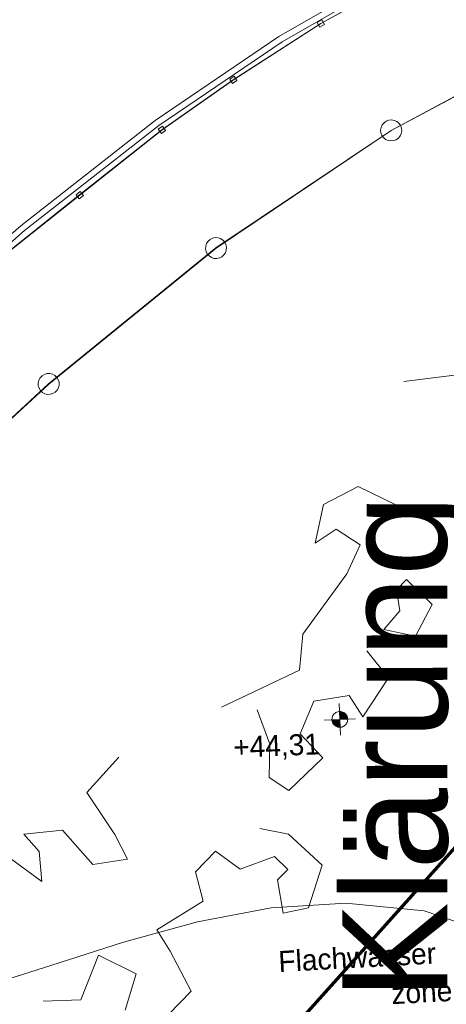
# Model space of a CAD drawing. Extents: x -779 to 790, y -208 to 633.
# Tile 8 of 232: x -631 to -550, y 60 to 248. Entities that reach past the tile are written whole.
import ezdxf

# ---------------------------------------------------------------- set-up
doc = ezdxf.new("R2010")
doc.units = 0
doc.layers.get('0').update_dxf_attribs({"lineweight": 25})
for name, color, linetype, lineweight, true_color in [('10 Bäume Bestand', 9, 'Continuous', 18, 0x808080), ('10 Wege Bestand - 2D', 9, 'Continuous', 18, 0x808080), ('60 Außenwasserbecken', 9, 'Continuous', 18, 0x808080), ('60 Außenwasserbecken - Beschriftung', 9, 'Continuous', 18, 0x808080), ('60 Höhen Außen (Bestand - bleibt)', 9, 'Continuous', 18, 0x808080), ('60 Zaun Besucher', 9, 'Continuous', 18, 0x808080), ('60 Zaun Gehege', 9, 'Continuous', 18, 0x808080), ('S_Schmutzwasser_Grundleitung', 7, 'Continuous', 70, 0x7f5f00)]:
    doc.layers.add(name, color=color, linetype=linetype, lineweight=lineweight, true_color=true_color)
doc.layers.add('X_Text', color=7, linetype='Continuous', lineweight=25)
doc.styles.get("Standard").update_dxf_attribs({"font": 'arial.ttf'})

# ---------------------------------------------------------------- blocks, each defined once
blk = doc.blocks.new('Referenz-A07F5V59WF', base_point=(-759.5, -206.19))
at = {"layer": '10 Bäume Bestand', "color": 0, "linetype": 'Continuous', "ltscale": 162.000017}
for p, q in [((-547.5, 179.99), (-558.15, 178.67)), ((-573.48, 155.24), (-566.89, 158.64)), ((-566.89, 158.64), (-557.35, 154.03)), ((-575.04, 147.87), (-573.48, 155.24)), ((-557.35, 154.03), (-545.27, 154.9)), ((-571.05, 150.53), (-575.04, 147.87)), ((-566.51, 147.51), (-571.05, 150.53)), ((-569.04, 142.03), (-566.51, 147.51)), ((-577.42, 130.54), (-569.04, 142.03)), ((-559.57, 138.98), (-557.67, 140.93)), ((-557.67, 140.93), (-552.78, 136.17)), ((-558.94, 134.94), (-559.57, 138.98)), ((-552.78, 136.17), (-555.98, 130.15)), ((-561.97, 131.43), (-558.94, 134.94)), ((-555.98, 130.15), (-561.97, 131.43)), ((-578.04, 123.66), (-577.42, 130.54)), ((-565.2, 127.33), (-561.08, 122.18)), ((-592.88, 116.59), (-578.04, 123.66)), ((-561.08, 122.18), (-566, 114.79)), ((-568.56, 118.81), (-575.29, 117.75)), ((-566, 114.79), (-568.56, 118.81)), ((-575.29, 117.75), (-577.91, 111.55)), ((-583.67, 109.54), (-586.07, 116.07)), ((-577.91, 111.55), (-573.61, 106.98)), ((-583.78, 103.18), (-583.67, 109.54)), ((-618.5, 100.37), (-612.43, 107.09)), ((-573.61, 106.98), (-580.08, 100.72)), ((-580.08, 100.72), (-583.78, 103.18)), ((-613.18, 92.38), (-618.5, 100.37)), ((-630.48, 92.39), (-623.15, 93.2)), ((-627.6, 89.11), (-630.48, 92.39)), ((-623.15, 93.2), (-617.37, 86.64)), ((-610.75, 87.67), (-613.18, 92.38)), ((-585.58, 93.51), (-580.16, 92.43)), ((-580.16, 92.43), (-573.72, 86.54)), ((-627.05, 83.43), (-627.6, 89.11)), ((-594, 89.16), (-597.81, 85.26)), ((-589.33, 85.75), (-594, 89.16)), ((-582.81, 88.15), (-589.33, 85.75)), ((-580.28, 85.7), (-582.81, 88.15)), ((-632.79, 87.62), (-627.05, 83.43)), ((-617.37, 86.64), (-610.75, 87.67)), ((-573.72, 86.54), (-576.31, 78.4)), ((-597.81, 85.26), (-596.38, 79.68)), ((-582.2, 83.75), (-580.28, 85.7)), ((-581.12, 77.38), (-582.2, 83.75)), ((-596.38, 79.68), (-605.18, 74.17)), ((-576.31, 78.4), (-581.12, 77.38)), ((-605.18, 74.17), (-602.62, 70.15)), ((-602.62, 70.15), (-598.66, 62.49)), ((-616.3, 69.39), (-619.66, 60.86)), ((-609.12, 65.82), (-616.3, 69.39)), ((-611.19, 58.87), (-609.12, 65.82)), ((-598.66, 62.49), (-607.22, 53.7)), ((-619.66, 60.86), (-626.79, 60.58))]:
    blk.add_line(p, q, dxfattribs=at)
at = {"layer": '10 Wege Bestand - 2D', "color": 0, "linetype": 'Continuous', "ltscale": 162.000017}
for p, q in [((-557.31, 258.58), (-581.96, 244.34)), ((-556.75, 257.51), (-581.32, 243.33)), ((-581.96, 244.34), (-605.52, 228.36)), ((-581.32, 243.33), (-604.8, 227.4)), ((-605.52, 228.36), (-631.1, 208.3)), ((-604.8, 227.4), (-630.34, 207.38)), ((-631.1, 208.3), (-655.56, 186.88)), ((-630.34, 207.38), (-654.75, 186))]:
    blk.add_line(p, q, dxfattribs=at)
at = {"layer": '60 Außenwasserbecken', "color": 0, "linetype": 'Continuous', "ltscale": 162.000017}
for p, q in [((-569.22, 79.29), (-583.45, 78.37)), ((-554.29, 77.83), (-569.22, 79.29)), ((-583.45, 78.37), (-597.45, 75.71)), ((-540.12, 72.91), (-554.29, 77.83)), ((-597.45, 75.71), (-611.5, 71.84)), ((-611.5, 71.84), (-625.38, 67.42)), ((-634.58, 64.46), (-625.38, 67.42))]:
    blk.add_line(p, q, dxfattribs=at)
at = {"layer": '60 Höhen Außen (Bestand - bleibt)', "color": 0, "linetype": 'Continuous', "ltscale": 162.000017}
for p, q in [((-570.48, 117.28), (-570.24, 111.28)), ((-571.85, 114.48), (-571.86, 114.28)), ((-571.81, 114.67), (-571.85, 114.48)), ((-571.75, 114.86), (-571.81, 114.67)), ((-571.66, 115.03), (-571.75, 114.86)), ((-571.55, 115.19), (-571.66, 115.03)), ((-571.42, 115.34), (-571.55, 115.19)), ((-571.27, 115.47), (-571.42, 115.34)), ((-571.11, 115.58), (-571.27, 115.47)), ((-570.93, 115.67), (-571.11, 115.58)), ((-570.75, 115.73), (-570.93, 115.67)), ((-570.56, 115.77), (-570.75, 115.73)), ((-570.36, 115.78), (-570.56, 115.77)), ((-570.16, 115.77), (-570.36, 115.78)), ((-569.97, 115.73), (-570.16, 115.77)), ((-569.79, 115.67), (-569.97, 115.73)), ((-569.61, 115.58), (-569.79, 115.67)), ((-569.45, 115.47), (-569.61, 115.58)), ((-569.3, 115.34), (-569.45, 115.47)), ((-569.17, 115.19), (-569.3, 115.34)), ((-569.06, 115.03), (-569.17, 115.19)), ((-568.97, 114.86), (-569.06, 115.03)), ((-568.91, 114.67), (-568.97, 114.86)), ((-568.87, 114.48), (-568.91, 114.67)), ((-568.86, 114.28), (-568.87, 114.48)), ((-567.36, 114.4), (-573.36, 114.16)), ((-571.86, 114.28), (-571.85, 114.09)), ((-571.85, 114.09), (-571.81, 113.89)), ((-571.81, 113.89), (-571.75, 113.71)), ((-571.75, 113.71), (-571.66, 113.53)), ((-571.66, 113.53), (-571.55, 113.37)), ((-571.55, 113.37), (-571.42, 113.22)), ((-571.42, 113.22), (-571.27, 113.09)), ((-571.27, 113.09), (-571.11, 112.98)), ((-571.11, 112.98), (-570.93, 112.9)), ((-570.93, 112.9), (-570.75, 112.83)), ((-570.75, 112.83), (-570.56, 112.79)), ((-570.56, 112.79), (-570.36, 112.78)), ((-570.36, 112.78), (-570.16, 112.79)), ((-570.16, 112.79), (-569.97, 112.83)), ((-569.97, 112.83), (-569.79, 112.9)), ((-569.79, 112.9), (-569.61, 112.98)), ((-569.61, 112.98), (-569.45, 113.09)), ((-569.45, 113.09), (-569.3, 113.22)), ((-569.3, 113.22), (-569.17, 113.37)), ((-569.17, 113.37), (-569.06, 113.53)), ((-569.06, 113.53), (-568.97, 113.71)), ((-568.97, 113.71), (-568.91, 113.89)), ((-568.91, 113.89), (-568.87, 114.09)), ((-568.87, 114.09), (-568.86, 114.28))]:
    blk.add_line(p, q, dxfattribs=at)
for points in [[(-570.36, 115.77), (-570.42, 115.77), (-570.42, 115.78)], [(-570.36, 114.28), (-570.36, 115.77), (-570.42, 115.77)], [(-569.84, 114.3), (-570.36, 114.3), (-570.36, 115.77)], [(-569.84, 115.69), (-570.33, 115.69), (-570.36, 115.77)], [(-569.84, 114.3), (-569.84, 115.69), (-570.33, 115.69)], [(-569.34, 114.32), (-569.84, 114.32), (-569.84, 115.69)], [(-569.34, 115.38), (-569.73, 115.38), (-569.84, 115.69)], [(-569.34, 114.32), (-569.34, 115.38), (-569.73, 115.38)], [(-569, 114.34), (-569.34, 114.34), (-569.34, 115.38)], [(-569, 114.91), (-569.19, 114.91), (-569.34, 115.38)], [(-569, 114.34), (-569, 114.91), (-569.19, 114.91)], [(-568.86, 114.34), (-569, 114.34), (-569, 114.91)], [(-571.72, 114.22), (-571.86, 114.22), (-571.72, 114.23)], [(-571.72, 113.65), (-571.72, 114.22), (-571.86, 114.22)], [(-571.38, 114.23), (-571.72, 114.23), (-571.38, 114.24)], [(-571.53, 113.65), (-571.72, 113.65), (-571.72, 114.23)], [(-571.38, 113.18), (-571.38, 114.23), (-571.72, 114.23)], [(-571.38, 113.18), (-571.53, 113.65), (-571.72, 113.65)], [(-570.88, 114.24), (-571.38, 114.24), (-570.88, 114.26)], [(-570.99, 113.18), (-571.38, 113.18), (-571.38, 114.24)], [(-570.88, 112.87), (-570.88, 114.24), (-571.38, 114.24)], [(-570.88, 112.87), (-570.99, 113.18), (-571.38, 113.18)], [(-570.36, 114.26), (-570.88, 114.26), (-570.36, 114.28)], [(-570.39, 112.87), (-570.88, 112.87), (-570.88, 114.26)], [(-570.36, 112.79), (-570.36, 114.26), (-570.88, 114.26)], [(-570.36, 112.79), (-570.39, 112.87), (-570.88, 112.87)], [(-570.36, 114.28), (-569.84, 114.3), (-570.36, 114.3)], [(-570.3, 112.79), (-570.36, 112.79), (-570.36, 114.28)], [(-570.3, 112.78), (-570.3, 112.79), (-570.36, 112.79)], [(-569.84, 114.3), (-569.34, 114.32), (-569.84, 114.32)], [(-569.34, 114.32), (-569, 114.34), (-569.34, 114.34)], [(-569, 114.34), (-568.86, 114.34), (-569, 114.34)]]:
    blk.add_solid(points, dxfattribs=at)
at = {"layer": '60 Zaun Besucher', "color": 0, "linetype": 'Continuous', "ltscale": 162.000017}
for p, q in [((-556.3, 256.65), (-573.98, 246.85)), ((-573.96, 246.82), (-556.28, 256.61)), ((-573.98, 246.85), (-590.63, 236.13)), ((-590.61, 236.1), (-573.96, 246.82)), ((-573.78, 247.52), (-574.65, 247.03)), ((-574.65, 247.03), (-574.17, 246.16)), ((-574.17, 246.16), (-573.3, 246.64)), ((-573.3, 246.64), (-573.78, 247.52)), ((-590.47, 236.8), (-591.31, 236.26)), ((-589.93, 235.96), (-590.47, 236.8)), ((-590.63, 236.13), (-604.22, 226.61)), ((-604.2, 226.58), (-590.61, 236.1)), ((-591.31, 236.26), (-590.77, 235.42)), ((-590.77, 235.42), (-589.93, 235.96)), ((-604.09, 227.29), (-604.91, 226.71)), ((-603.51, 226.47), (-604.09, 227.29)), ((-604.22, 226.61), (-619.88, 214.17)), ((-619.86, 214.14), (-604.2, 226.58)), ((-604.91, 226.71), (-604.33, 225.9)), ((-604.33, 225.9), (-603.51, 226.47)), ((-619.88, 214.17), (-635.54, 201.73)), ((-635.52, 201.7), (-619.86, 214.14)), ((-619.79, 214.85), (-620.57, 214.23)), ((-620.57, 214.23), (-619.95, 213.45)), ((-619.95, 213.45), (-619.17, 214.07)), ((-619.17, 214.07), (-619.79, 214.85))]:
    blk.add_line(p, q, dxfattribs=at)
at = {"layer": '60 Zaun Gehege', "color": 0, "linetype": 'Continuous', "ltscale": 162.000017}
for p, q in [((-529.42, 243.15), (-560.6, 226.48)), ((-560.58, 226.45), (-529.4, 243.11)), ((-562.5, 227.05), (-562.59, 226.53)), ((-562.28, 227.52), (-562.5, 227.05)), ((-561.95, 227.92), (-562.28, 227.52)), ((-561.53, 228.23), (-561.95, 227.92)), ((-561.04, 228.41), (-561.53, 228.23)), ((-560.52, 228.46), (-561.04, 228.41)), ((-560.01, 228.38), (-560.52, 228.46)), ((-559.53, 228.16), (-560.01, 228.38)), ((-559.13, 227.83), (-559.53, 228.16)), ((-558.82, 227.41), (-559.13, 227.83)), ((-558.64, 226.92), (-558.82, 227.41)), ((-560.6, 226.48), (-593.94, 204.08)), ((-593.91, 204.05), (-560.58, 226.45)), ((-562.59, 226.53), (-562.53, 226.01)), ((-562.53, 226.01), (-562.35, 225.52)), ((-562.35, 225.52), (-562.05, 225.1)), ((-562.05, 225.1), (-561.64, 224.77)), ((-559.22, 225.01), (-558.89, 225.41)), ((-558.89, 225.41), (-558.67, 225.88)), ((-558.67, 225.88), (-558.59, 226.4)), ((-558.59, 226.4), (-558.64, 226.92)), ((-561.64, 224.77), (-561.17, 224.55)), ((-561.17, 224.55), (-560.65, 224.47)), ((-560.65, 224.47), (-560.13, 224.52)), ((-560.13, 224.52), (-559.64, 224.7)), ((-559.64, 224.7), (-559.22, 225.01)), ((-595.89, 204.45), (-595.92, 203.93)), ((-595.72, 204.94), (-595.89, 204.45)), ((-595.43, 205.38), (-595.72, 204.94)), ((-595.04, 205.72), (-595.43, 205.38)), ((-594.57, 205.96), (-595.04, 205.72)), ((-594.06, 206.06), (-594.57, 205.96)), ((-593.54, 206.03), (-594.06, 206.06)), ((-593.05, 205.86), (-593.54, 206.03)), ((-592.61, 205.57), (-593.05, 205.86)), ((-592.27, 205.18), (-592.61, 205.57)), ((-592.03, 204.71), (-592.27, 205.18)), ((-591.93, 204.2), (-592.03, 204.71)), ((-593.94, 204.08), (-625.79, 178.19)), ((-625.76, 178.16), (-593.91, 204.05)), ((-595.92, 203.93), (-595.82, 203.42)), ((-595.82, 203.42), (-595.59, 202.95)), ((-595.59, 202.95), (-595.24, 202.56)), ((-592.81, 202.4), (-592.42, 202.75)), ((-592.42, 202.75), (-592.13, 203.18)), ((-592.13, 203.18), (-591.96, 203.68)), ((-591.96, 203.68), (-591.93, 204.2)), ((-595.24, 202.56), (-594.81, 202.27)), ((-594.81, 202.27), (-594.31, 202.1)), ((-594.31, 202.1), (-593.79, 202.07)), ((-593.79, 202.07), (-593.28, 202.17)), ((-593.28, 202.17), (-592.81, 202.4)), ((-626.09, 180.15), (-626.59, 180)), ((-625.57, 180.16), (-626.09, 180.15)), ((-625.06, 180.04), (-625.57, 180.16)), ((-625.79, 178.19), (-657.22, 149.15)), ((-627.64, 178.88), (-627.76, 178.38)), ((-627.76, 178.38), (-627.75, 177.86)), ((-627.39, 179.34), (-627.64, 178.88)), ((-627.03, 179.72), (-627.39, 179.34)), ((-626.59, 180), (-627.03, 179.72)), ((-624.6, 179.79), (-625.06, 180.04)), ((-624.22, 179.43), (-624.6, 179.79)), ((-623.95, 178.99), (-624.22, 179.43)), ((-623.8, 178.49), (-623.95, 178.99)), ((-623.78, 177.97), (-623.8, 178.49)), ((-657.2, 149.12), (-625.76, 178.16)), ((-627.75, 177.86), (-627.6, 177.35)), ((-627.6, 177.35), (-627.32, 176.91)), ((-627.32, 176.91), (-626.94, 176.55)), ((-626.94, 176.55), (-626.49, 176.3)), ((-626.49, 176.3), (-625.98, 176.18)), ((-625.46, 176.2), (-624.95, 176.35)), ((-624.95, 176.35), (-624.51, 176.62)), ((-624.51, 176.62), (-624.15, 177)), ((-624.15, 177), (-623.9, 177.46)), ((-623.9, 177.46), (-623.78, 177.97)), ((-625.98, 176.18), (-625.46, 176.2))]:
    blk.add_line(p, q, dxfattribs=at)
at = {"layer": '60 Außenwasserbecken - Beschriftung', "color": 0, "linetype": 'Continuous', "ltscale": 162.000017, "char_height": 3.9998, "attachment_point": 1, "rotation": 3.1327}
for s, insert in [('{\\fCentury Gothic;Flachwasser}', (-582.16, 70.14)), ('{\\fCentury Gothic;zone}', (-560.66, 64.02))]:
    blk.add_mtext(s, dxfattribs=dict(at, insert=insert))
at = {"layer": '60 Höhen Außen (Bestand - bleibt)', "color": 0, "linetype": 'Continuous', "ltscale": 162.000017, "insert": (-590.74, 110.96), "char_height": 3.9998, "attachment_point": 1, "rotation": 2.3207}
blk.add_mtext('{\\fCentury Gothic;+44,31}', dxfattribs=at)
blk = doc.blocks.new('Einzeiliger Text-A07F5VALWF', base_point=(-569.87, 29.76))
at = {"color": 0, "lineweight": -2, "insert": (-569.87, 29.76), "char_height": 20, "attachment_point": 1, "rotation": 90}
blk.add_mtext('{\\fArial;In Klärung}', dxfattribs=at)

msp = doc.modelspace()

# ---------------------------------------------------------------- linework, layer by layer
at = {"layer": 'S_Schmutzwasser_Grundleitung', "color": 54, "true_color": 0xb2b200}
msp.add_line((-621.99, 7.79), (-508.45, 134.47), dxfattribs=at)

# ---------------------------------------------------------------- block references
at = {"color": 8, "lineweight": 25, "ltscale": 1250, "true_color": 0x808080}
msp.add_blockref('Referenz-A07F5V59WF', (-759.5, -206.19), dxfattribs=at)
at = {"layer": 'X_Text', "color": 1, "ltscale": 0.25, "true_color": 0xff0000}
msp.add_blockref('Einzeiliger Text-A07F5VALWF', (-569.87, 29.76), dxfattribs=at)

doc.saveas('drawing.dxf')
